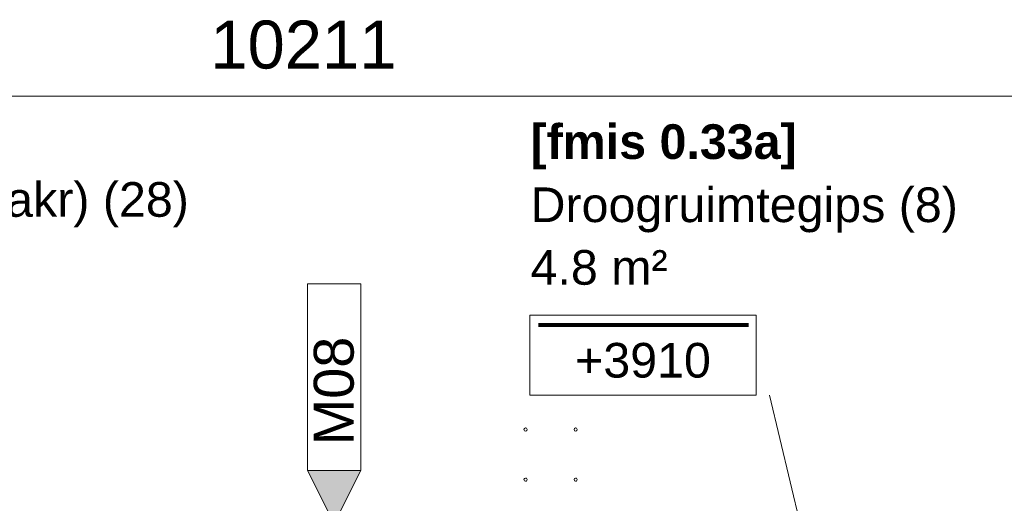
# Model space of a CAD drawing. Header units: millimetres. Extents: x 522 to 75900, y -25803 to 58941.
# Tile 64 of 134: x 35615 to 39312, y 30621 to 32436. Entities that reach past the tile are written whole.
import ezdxf

# ---------------------------------------------------------------- set-up
doc = ezdxf.new("R2010")
doc.units = ezdxf.units.MM
doc.linetypes.add('Dot', pattern=[4.7625, 0, -4.7625])
for name, color, linetype, lineweight in [('00_Algemeen', 7, 'Dot', 9), ('00_Algemeen-100', 7, 'Continuous', 9), ('25_Metaalconstructiewerk', 7, 'Continuous', 9)]:
    doc.layers.add(name, color=color, linetype=linetype, lineweight=lineweight)
doc.styles.add('Arial', font='arial.ttf', dxfattribs={"height": 180})
doc.styles.add('Arial_1', font='arial.ttf', dxfattribs={"height": 130})
doc.styles.add('Arial_3', font='arial.ttf', dxfattribs={"height": 150})
doc.styles.add('Arial_B', font='arialbd.ttf', dxfattribs={"height": 130})
doc.dimstyles.new('1_8mm_continuous_mm_zwart', dxfattribs={"dimscale": 304.8, "dimtxt": 183.646692, "dimasz": 0.328084, "dimexe": 0.328084, "dimexo": 0.0625, "dimgap": 0.164042, "dimtad": 1, "dimdec": 0, "dimzin": 0, "dimdsep": 46, "dimtxsty": 'Arial', "dimblk1": 'DOTBLANK', "dimblk2": 'DOTBLANK', "dimsah": 1, "dimcen": 0.09, "dimdle": 0.328084, "dimazin": 0, "dimtfac": 1, "dimtdec": 4, "dimtix": 1, "dimtmove": 0, "dimatfit": 3, "dimfxl": 0.328084, "dimfxlon": 1, "dimtvp": 1, "dimtolj": 1, "dimtzin": 0, "dimarcsym": 2})

# ---------------------------------------------------------------- blocks, each defined once
blk = doc.blocks.new('28_ARC_staal - bevestiging - voetplaat 4 ankers lxbxt_f - 500x500x20 stelruimte 20 200-200 inboordiepte 500-3222366-100 - Plattegrond - Begane grond')
at = {"layer": '25_Metaalconstructiewerk', "lineweight": 13}
for centre, start, end in [((-93.9, 93.9), 0, 180), ((-93.9, 93.9), 180, 360), ((93.9, 93.9), 0, 180), ((93.9, 93.9), 180, 360), ((-93.9, -93.9), 0, 180), ((-93.9, -93.9), 180, 360), ((93.9, -93.9), 0, 180), ((93.9, -93.9), 180, 360)]:
    blk.add_arc(centre, 6, start, end, dxfattribs=at)
blk = doc.blocks.new('FRA_R12_AWT_CON_Betonwerk_R20_rvt-1-100 - Plattegrond - Begane grond')
at = {"lineweight": 13, "rotation": 89.99999999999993}
blk.add_blockref('28_ARC_staal - bevestiging - voetplaat 4 ankers lxbxt_f - 500x500x20 stelruimte 20 200-200 inboordiepte 500-3222366-100 - Plattegrond - Begane grond', (37608.7, 30803.9), dxfattribs=at)
blk = doc.blocks.new('00_TAG_ROOM_roomtag2 - 5_ volledig met plafondhoogte-11202087-100 - Plattegrond - Begane grond')
at = {"layer": '00_Algemeen', "linetype": 'Continuous'}
for p, q in [((0, -5.7), (0, -2.7)), ((0, -2.7), (8.5, -2.7)), ((8.5, -2.7), (8.5, -5.7)), ((0.322, -3.01), (8.215, -3.01)), ((0.322, -3.033), (8.215, -3.033)), ((0.322, -3.061), (8.215, -3.061)), ((0.322, -3.095), (8.215, -3.095)), ((0.322, -3.123), (8.215, -3.123)), ((8.5, -5.7), (0, -5.7))]:
    blk.add_line(p, q, dxfattribs=at)
blk = doc.blocks.new('DIMBLOCK136-100 - Plattegrond - Begane grond')
at = {"layer": '00_Algemeen-100', "transparency": 16777216}
for p, q in [((31571.5, 32249.1), (31571.5, 32049.1)), ((31571.5, 32149.1), (31571.5, 32249.1)), ((41782.5, 32249.1), (41782.5, 32049.1)), ((41782.5, 32149.1), (41782.5, 32249.1)), ((31571.5, 32149.1), (41782.5, 32149.1))]:
    blk.add_line(p, q, dxfattribs=at)
for centre in [(31571.5, 32149.1), (41782.5, 32149.1)]:
    blk.add_circle(centre, 50, dxfattribs=at)
at = {"layer": '00_Algemeen-100', "color": 0, "transparency": 16777216, "insert": (36330.9, 32432.8), "char_height": 180, "width": 830.648, "attachment_point": 1, "line_spacing_factor": 0.941778, "style": 'Arial'}
blk.add_mtext('10211', dxfattribs=at)
blk = doc.blocks.new('_DotBlank')
at = {"color": 0, "linetype": 'ByBlock', "lineweight": -2}
blk.add_line((-0.5, 0), (-1, 0), dxfattribs=at)
blk.add_circle((0, 0), 0.5, dxfattribs=at)
blk = doc.blocks.new('00_TAG-WA_wall tag_BAR - Type Mark_7x2-7455557-100 - Plattegrond - Begane grond')
at = {"layer": '00_Algemeen', "linetype": 'Continuous'}
blk.add_hatch(color=256, dxfattribs=at).paths.add_polyline_path([(0, -2), (-1, 0), (1, 0)], flags=0)
for p, q in [((-1, 7), (-1, 0)), ((1, 7), (-1, 7)), ((1, 0), (1, 7)), ((-1, 0), (1, 0)), ((1, 0), (-1, 0)), ((-1, 0), (0, -2)), ((0, -2), (1, 0))]:
    blk.add_line(p, q, dxfattribs=at)

msp = doc.modelspace()

# ---------------------------------------------------------------- linework, layer by layer
at = {"layer": '00_Algemeen', "linetype": 'Continuous'}
msp.add_line((38610, 30276.3), (38430.5, 31026.9), dxfattribs=at)

# ---------------------------------------------------------------- block references
at = {"lineweight": 5}
msp.add_blockref('FRA_R12_AWT_CON_Betonwerk_R20_rvt-1-100 - Plattegrond - Begane grond', (0, 0), dxfattribs=at)
at = {"layer": '00_Algemeen', "linetype": 'Continuous', "xscale": 99.99999999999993, "yscale": 99.99999999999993, "zscale": 99.99999999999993}
for name, p in [('00_TAG-WA_wall tag_BAR - Type Mark_7x2-7455557-100 - Plattegrond - Begane grond', (36796.4, 30744.8)), ('00_TAG_ROOM_roomtag2 - 5_ volledig met plafondhoogte-11202087-100 - Plattegrond - Begane grond', (37530.5, 31596.9))]:
    msp.add_blockref(name, p, dxfattribs=at)

# ---------------------------------------------------------------- texts
at = {"layer": '00_Algemeen', "color": 5, "linetype": 'Continuous', "true_color": 0x0000ff, "insert": (37533.5, 32043.5), "char_height": 130, "width": 1218.565, "attachment_point": 1, "style": 'Arial_B'}
msp.add_mtext('[fmis 0.33a]', dxfattribs=at)
at = {"layer": '00_Algemeen', "linetype": 'Continuous', "char_height": 130, "attachment_point": 1, "style": 'Arial_1'}
for s, insert, width in [('Opslag practica (bij maakr) (28)', (33707.3, 31826.5), 3062.446), ('Droogruimtegips (8)', (37533.5, 31806.5), 1924.05), ('4.8 m²', (37533.5, 31571.5), 617.299), ('4.8 m²', (37533.5, 31571.5), 617.299), ('+3910', (37700.6, 31223), 609.282)]:
    msp.add_mtext(s, dxfattribs=dict(at, insert=insert, width=width))
at = {"layer": '00_Algemeen', "linetype": 'Continuous', "insert": (36719.3, 30838.8), "char_height": 150, "width": 505.063, "attachment_point": 1, "rotation": 90, "style": 'Arial_3'}
msp.add_mtext('M08', dxfattribs=at)

# ---------------------------------------------------------------- dimensions: what is measured, and where the dimension line sits
at = {"layer": '00_Algemeen', "linetype": 'Continuous'}
dim = msp.add_linear_dim(base=(41782.5, 32149.1), p1=(31571.5, 32249.1), p2=(41782.5, 32249.1), dimstyle='1_8mm_continuous_mm_zwart', override={"dimpost": '<>', "dimfxl": 10211}, dxfattribs=at)
dim.commit()
dim.dimension.update_dxf_attribs({"geometry": 'DIMBLOCK136-100 - Plattegrond - Begane grond', "text_midpoint": (36677, 32291)})

doc.saveas('drawing.dxf')
